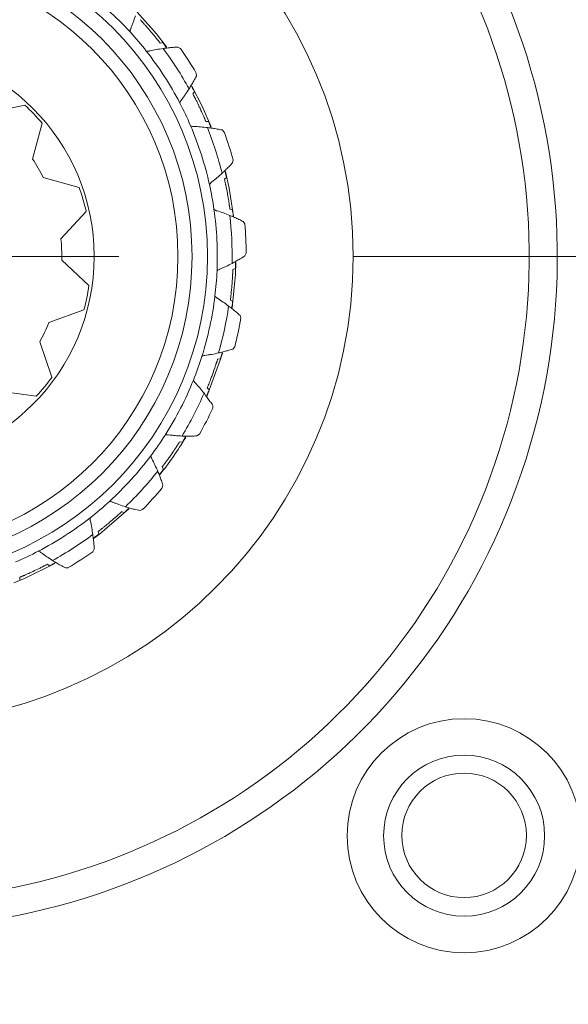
# Model space of a CAD drawing. Header units: inches. Extents: x 0.3 to 33.9, y 0.2 to 21.7.
# Tile 13 of 22: x 24.4 to 25.6, y 8.4 to 10.5. Entities that reach past the tile are written whole.
import ezdxf

# ---------------------------------------------------------------- set-up
doc = ezdxf.new("R2010")
doc.units = ezdxf.units.IN
doc.header["$MEASUREMENT"] = 0
doc.layers.add('SLD-0', color=7, linetype='Continuous', lineweight=15)
doc.styles.add('SLDTEXTSTYLE0', font='TXT', dxfattribs={"width": 0.75})
doc.dimstyles.new('SLDDIMSTYLE0', dxfattribs={"dimtxt": 0.25, "dimasz": 0.13, "dimexe": 0, "dimexo": 0.0625, "dimgap": 0.0625, "dimtad": 0, "dimtih": 1, "dimtoh": 1, "dimrnd": 1e-09, "dimzin": 12, "dimdsep": 46, "dimtxsty": 'SLDTEXTSTYLE0', "dimsah": 1, "dimcen": 0.09, "dimadec": 0, "dimazin": 3, "dimtfac": 1, "dimtofl": 0, "dimtmove": 0, "dimatfit": 3, "dimfxl": 1, "dimfrac": 2, "dimtolj": 1, "dimtzin": 12, "dimarcsym": 0})

# ---------------------------------------------------------------- blocks, each defined once
blk = doc.blocks.new('_D')
at = {"layer": 'SLD-0'}
for p, q in [((24.1595, 13.4864), (24.1595, 14.5173)), ((27.2395, 10.0304), (27.2395, 14.5173)), ((25.2204, 14.4291), (25.1696, 14.4291)), ((25.1696, 14.4291), (25.1696, 14.0322)), ((26.1786, 14.4291), (26.2294, 14.4291)), ((26.2294, 14.4291), (26.2294, 14.0322)), ((24.1595, 14.3923), (25.0809, 14.3923)), ((27.2395, 14.3923), (26.3181, 14.3923)), ((25.1696, 14.0322), (25.2204, 14.0322)), ((26.2294, 14.0322), (26.1786, 14.0322))]:
    blk.add_line(p, q, dxfattribs=at)
for points in [[(24.1595, 14.3923), (24.2895, 14.3723), (24.2895, 14.4123)], [(27.2395, 14.3923), (27.1095, 14.4123), (27.1095, 14.3723)]]:
    blk.add_solid(points, dxfattribs=at)
at = {"layer": 'SLD-0', "char_height": 0.25, "attachment_point": 1, "style": 'SLDTEXTSTYLE0'}
for s, insert in [('3.08', (25.2747, 14.8022, 0.0039)), ('78.23', (25.2839, 14.3545, 0.0039))]:
    blk.add_mtext(s, dxfattribs=dict(at, insert=insert))
blk = doc.blocks.new('_D_5')
at = {"layer": 'SLD-0'}
for p, q in [((27.6656, 9.9804), (29.8681, 9.9804)), ((29.7431, 9.9804), (29.7431, 8.7264)), ((29.264, 8.3524), (29.2132, 8.3524)), ((29.2132, 8.3524), (29.2132, 7.9555)), ((30.2222, 8.3524), (30.273, 8.3524)), ((30.273, 8.3524), (30.273, 7.9555)), ((29.2132, 7.9555), (29.264, 7.9555)), ((30.273, 7.9555), (30.2222, 7.9555)), ((29.7431, 6.6508), (29.7431, 7.9047)), ((25.5945, 6.6508), (29.8681, 6.6508))]:
    blk.add_line(p, q, dxfattribs=at)
for points in [[(29.7431, 9.9804), (29.7231, 9.8504), (29.7631, 9.8504)], [(29.7431, 6.6508), (29.7631, 6.7808), (29.7231, 6.7808)]]:
    blk.add_solid(points, dxfattribs=at)
at = {"layer": 'SLD-0', "char_height": 0.25, "attachment_point": 1, "style": 'SLDTEXTSTYLE0'}
for s, insert in [('3.33', (29.3183, 8.7254, 0.413)), ('84.57', (29.3275, 8.2778, 0.413))]:
    blk.add_mtext(s, dxfattribs=dict(at, insert=insert))
blk = doc.blocks.new('SW_CENTERMARKSYMBOL_0')
at = {"layer": 'SLD-0', "color": 0}
for p, q in [((0, 0), (0.5, 0)), ((1, 0), (3.4561, 0))]:
    blk.add_line(p, q, dxfattribs=at)

msp = doc.modelspace()

# ---------------------------------------------------------------- linework, layer by layer
at = {"color": 7, "linetype": 'Continuous', "lineweight": 15}
for p, q in [((24.7472, 10.4361), (24.7528, 10.4375)), ((24.7851, 10.4275), (24.7905, 10.4246)), ((24.8245, 10.3719), (24.825, 10.3657)), ((24.8207, 10.3322), (24.8172, 10.3277)), ((24.4584, 10.3036), (24.3807, 10.2866)), ((24.8452, 10.2685), (24.8509, 10.2683)), ((24.4749, 10.1883), (24.4952, 10.2652)), ((24.8796, 10.2504), (24.884, 10.2461)), ((24.9032, 10.1864), (24.902, 10.1804)), ((24.5744, 10.1276), (24.4976, 10.1487)), ((24.8892, 10.1491), (24.8846, 10.1456)), ((24.5354, 10.0179), (24.5891, 10.0766)), ((24.8964, 10.0812), (24.9019, 10.0795)), ((24.9249, 10.0548), (24.9281, 10.0496)), ((24.5953, 9.918), (24.5371, 9.9723)), ((24.9312, 9.9869), (24.9285, 9.9814)), ((24.908, 9.9545), (24.9027, 9.9523)), ((24.8974, 9.887), (24.9023, 9.884)), ((24.5097, 9.8389), (24.5846, 9.8659)), ((24.9181, 9.8541), (24.9198, 9.8483)), ((24.5164, 9.7226), (24.4901, 9.7977)), ((24.9066, 9.7869), (24.9026, 9.7823)), ((24.8758, 9.7616), (24.8701, 9.7609)), ((24.8481, 9.6992), (24.852, 9.6951)), ((24.4039, 9.6923), (24.4827, 9.6814)), ((24.8596, 9.6621), (24.8597, 9.656)), ((24.8311, 9.6002), (24.826, 9.5967)), ((24.7948, 9.5837), (24.7891, 9.5844)), ((24.7518, 9.5306), (24.7546, 9.5255)), ((24.7533, 9.4918), (24.7519, 9.4858)), ((24.6705, 9.4327), (24.6652, 9.435)), ((24.7098, 9.4393), (24.704, 9.4373)), ((24.6152, 9.3926), (24.6166, 9.387)), ((24.6066, 9.3547), (24.6037, 9.3493)), ((24.5113, 9.3191), (24.5068, 9.3227)), ((24.551, 9.3153), (24.5449, 9.3149)), ((24.4476, 9.2947), (24.4474, 9.2889))]:
    msp.add_line(p, q, dxfattribs=at)
at = {"color": 7, "linetype": 'Continuous', "lineweight": 15, "flags": 128}
for points in [[(24.7611, 10.428), (24.7387, 10.4567), (24.6983, 10.5019)], [(24.8566, 10.2568), (24.8373, 10.301), (24.8154, 10.3438)], [(24.9044, 10.0665), (24.8951, 10.126), (24.8871, 10.1617)], [(24.9012, 9.8701), (24.9084, 9.9421), (24.9092, 9.9672)], [(24.8471, 9.6812), (24.8764, 9.7606), (24.8803, 9.7736)], [(24.6054, 9.3775), (24.6177, 9.3868), (24.6804, 9.4409)], [(24.4347, 9.2828), (24.4591, 9.2929), (24.5227, 9.3243)]]:
    msp.add_lwpolyline(points, dxfattribs=at)
at = {"color": 7, "linetype": 'Continuous', "lineweight": 15}
for centre, radius in [((24.1595, 9.9804), 2.9561), ((24.1595, 9.9804), 1), ((24.1595, 9.9804), 0.689), ((24.1595, 9.9804), 0.656), ((24.1595, 9.9804), 0.626), ((24.1595, 9.9804), 0.447), ((25.3966, 8.7426), 0.25), ((25.3966, 8.7426), 0.172), ((25.3965, 8.7434), 0.133)]:
    msp.add_circle(centre, radius, dxfattribs=at)
at = {"color": 8, "linetype": 'Continuous', "lineweight": 15}
for start, end in [(7, 82.9726), (277, 352.9726)]:
    msp.add_arc((24.1595, 9.9804), 2.3701, start, end, dxfattribs=at)
at = {"color": 7, "linetype": 'Continuous', "lineweight": 15}
for centre, radius, start, end in [((24.1595, 9.9804), 1.436, 263.0866, 56.886), ((24.1595, 9.9804), 1.376, 263.3687, 56.604), ((24.1595, 9.9804), 0.71, 42.4809, 53.1475), ((24.1595, 9.9804), 0.71, 38.1475, 42.4809), ((24.1595, 9.9804), 0.71, 27.4809, 38.1475), ((24.1595, 9.9804), 0.7418, 28.8473, 36.781), ((24.1595, 9.9804), 0.7718, 30.4847, 35.1437), ((24.1595, 9.9804), 0.71, 23.1475, 27.4809), ((24.1595, 9.9804), 0.4402, 40.3142, 47.2373), ((24.1595, 9.9804), 0.71, 12.4809, 23.1475), ((24.1595, 9.9804), 0.7417, 13.8473, 21.781), ((24.1595, 9.9804), 0.7718, 15.4847, 20.1437), ((24.1595, 9.9804), 0.3778, 26.468, 33.3911), ((24.1595, 9.9804), 0.4403, 12.6219, 19.545), ((24.1595, 9.9804), 0.71, 8.1475, 12.4809), ((24.1595, 9.9804), 0.71, 357.4809, 8.1475), ((24.1595, 9.9804), 0.7417, 358.8473, 6.781), ((24.1595, 9.9804), 0.7718, 0.4847, 5.1437), ((24.1595, 9.9804), 0.3778, 358.7757, 5.6988), ((24.1595, 9.9804), 0.71, 353.1475, 357.4809), ((24.1595, 9.9804), 0.4403, 344.9296, 351.8527), ((24.1595, 9.9804), 0.71, 342.4809, 353.1475), ((24.1595, 9.9804), 0.7418, 343.8473, 351.781), ((24.1595, 9.9804), 0.7718, 345.4847, 350.1437), ((24.1595, 9.9804), 0.3778, 331.0834, 338.0065), ((24.1595, 9.9804), 0.71, 338.1475, 342.4809), ((24.1595, 9.9804), 0.4403, 317.2373, 324.1603), ((24.1595, 9.9804), 0.71, 327.4809, 338.1475), ((24.1595, 9.9804), 0.7417, 328.8473, 336.781), ((24.1595, 9.9804), 0.7718, 330.4847, 335.1437), ((24.1595, 9.9804), 0.71, 323.1475, 327.4809), ((24.1595, 9.9804), 0.7499, 321.437, 328.9548), ((24.1595, 9.9804), 0.71, 312.4809, 323.1475), ((24.1595, 9.9804), 0.7417, 313.8473, 321.781), ((24.1595, 9.9804), 0.7718, 315.4847, 320.1437), ((24.1595, 9.9804), 0.71, 308.1475, 312.4809), ((24.1595, 9.9804), 0.71, 297.4809, 308.1475), ((24.1595, 9.9804), 0.7418, 298.8473, 306.781), ((24.1595, 9.9804), 0.71, 293.1475, 297.4809), ((24.1595, 9.9804), 0.7717, 300.4847, 305.1437), ((25.3966, 8.7426), 0.5, 254.9758, 14.9968)]:
    msp.add_arc(centre, radius, start, end, dxfattribs=at)
for points, knots in [([(24.6944, 10.4942), (24.6929, 10.4895), (24.6906, 10.4824), (24.6872, 10.4733), (24.6853, 10.4686), (24.6844, 10.4663), (24.6841, 10.4655), (24.6833, 10.4635), (24.6832, 10.4614), (24.6831, 10.4599)], [0, 0, 0, 0, 0.404289, 0.618528, 0.805562, 0.82177, 0.827836, 0.876144, 1, 1, 1, 1]), ([(24.7049, 10.486), (24.7055, 10.4854), (24.7063, 10.4845), (24.7083, 10.4823), (24.7097, 10.4807), (24.7111, 10.4792), (24.7122, 10.478), (24.7146, 10.4754), (24.7197, 10.4696), (24.7267, 10.4615), (24.7333, 10.4535), (24.7374, 10.4485), (24.7398, 10.4456), (24.7412, 10.4438), (24.7425, 10.4421), (24.7447, 10.4394), (24.746, 10.4378), (24.7468, 10.4366), (24.7472, 10.4361)], [0, 0, 0, 0, 0.16043, 0.215716, 0.259558, 0.278881, 0.293965, 0.309151, 0.378059, 0.515881, 0.608724, 0.671228, 0.698803, 0.715524, 0.7367, 0.775509, 0.897488, 1, 1, 1, 1]), ([(24.7528, 10.4375), (24.7539, 10.4361), (24.7591, 10.4292), (24.7606, 10.4272), (24.7618, 10.4255)], [0, 0, 0, 0, 0.199918, 1, 1, 1, 1]), ([(24.7178, 10.4189), (24.7193, 10.4187), (24.7214, 10.4185), (24.7236, 10.4189), (24.7244, 10.4191), (24.7294, 10.4203), (24.7391, 10.4223), (24.7487, 10.4238), (24.7536, 10.4245)], [0, 0, 0, 0, 0.123859, 0.172169, 0.178234, 0.194443, 0.595701, 1, 1, 1, 1]), ([(24.7536, 10.4245), (24.7573, 10.425), (24.7643, 10.4259), (24.7749, 10.4269), (24.7817, 10.4273), (24.7851, 10.4275)], [0, 0, 0, 0, 0.356058, 0.677963, 1, 1, 1, 1]), ([(24.825, 10.3657), (24.8231, 10.3623), (24.8197, 10.3559), (24.8144, 10.3467), (24.8109, 10.3411), (24.8092, 10.3382)], [0, 0, 0, 0, 0.367191, 0.683527, 1, 1, 1, 1]), ([(24.8092, 10.3382), (24.8065, 10.3341), (24.8025, 10.3279), (24.7968, 10.3199), (24.7938, 10.3159), (24.7923, 10.3139), (24.7917, 10.3132), (24.7905, 10.3114), (24.7898, 10.3094), (24.7894, 10.308)], [0, 0, 0, 0, 0.404289, 0.618528, 0.805562, 0.82177, 0.827836, 0.876144, 1, 1, 1, 1]), ([(24.8135, 10.3453), (24.814, 10.3446), (24.8148, 10.3431), (24.8188, 10.3358), (24.8207, 10.3322)], [0, 0, 0, 0, 0.51366, 1, 1, 1, 1]), ([(24.8172, 10.3277), (24.8176, 10.3269), (24.8182, 10.3258), (24.8195, 10.3232), (24.8205, 10.3213), (24.8214, 10.3195), (24.8222, 10.318), (24.8238, 10.3149), (24.8273, 10.3079), (24.8319, 10.2983), (24.8362, 10.2889), (24.8389, 10.283), (24.8404, 10.2795), (24.8413, 10.2774), (24.8422, 10.2755), (24.8435, 10.2723), (24.8444, 10.2704), (24.8449, 10.2691), (24.8452, 10.2685)], [0, 0, 0, 0, 0.16043, 0.215716, 0.259558, 0.278881, 0.293965, 0.309151, 0.378059, 0.515881, 0.608724, 0.671228, 0.698803, 0.715524, 0.7367, 0.775509, 0.897488, 1, 1, 1, 1]), ([(24.8509, 10.2683), (24.8516, 10.2667), (24.8549, 10.2588), (24.8558, 10.2564), (24.8565, 10.2545)], [0, 0, 0, 0, 0.1999183, 1, 1, 1, 1]), ([(24.8123, 10.2595), (24.8137, 10.2589), (24.8157, 10.2581), (24.8178, 10.258), (24.8187, 10.258), (24.8238, 10.2578), (24.8337, 10.2572), (24.8434, 10.2561), (24.8483, 10.2556)], [0, 0, 0, 0, 0.123859, 0.172169, 0.178234, 0.194443, 0.595701, 1, 1, 1, 1]), ([(24.8483, 10.2556), (24.852, 10.2551), (24.859, 10.2542), (24.8695, 10.2524), (24.8762, 10.251), (24.8796, 10.2504)], [0, 0, 0, 0, 0.356058, 0.677963, 1, 1, 1, 1]), ([(24.902, 10.1804), (24.8994, 10.1775), (24.8944, 10.1722), (24.8869, 10.1647), (24.8821, 10.1602), (24.8797, 10.1579)], [0, 0, 0, 0, 0.367191, 0.683527, 1, 1, 1, 1]), ([(24.8857, 10.1636), (24.8859, 10.1628), (24.8864, 10.1612), (24.8883, 10.153), (24.8892, 10.1491)], [0, 0, 0, 0, 0.51366, 1, 1, 1, 1]), ([(24.8797, 10.1579), (24.876, 10.1546), (24.8705, 10.1496), (24.863, 10.1434), (24.859, 10.1403), (24.857, 10.1387), (24.8563, 10.1382), (24.8547, 10.1368), (24.8535, 10.1351), (24.8527, 10.1338)], [0, 0, 0, 0, 0.4042889, 0.6185277, 0.8055616, 0.8217703, 0.8278357, 0.876144, 1, 1, 1, 1]), ([(24.8846, 10.1456), (24.8848, 10.1447), (24.8851, 10.1435), (24.8858, 10.1406), (24.8862, 10.1386), (24.8866, 10.1366), (24.887, 10.135), (24.8877, 10.1315), (24.8893, 10.1239), (24.8913, 10.1135), (24.893, 10.1032), (24.8941, 10.0969), (24.8946, 10.0931), (24.895, 10.0908), (24.8953, 10.0887), (24.8958, 10.0853), (24.8961, 10.0832), (24.8963, 10.0818), (24.8964, 10.0812)], [0, 0, 0, 0, 0.16043, 0.215716, 0.259558, 0.278881, 0.293965, 0.309151, 0.378059, 0.515881, 0.608724, 0.671228, 0.698803, 0.715524, 0.7367, 0.775509, 0.897488, 1, 1, 1, 1]), ([(24.8623, 10.081), (24.8635, 10.0801), (24.8652, 10.0788), (24.8673, 10.0781), (24.8681, 10.0779), (24.873, 10.0764), (24.8824, 10.0733), (24.8915, 10.0697), (24.896, 10.0679)], [0, 0, 0, 0, 0.1238591, 0.1721686, 0.1782342, 0.1944432, 0.595701, 1, 1, 1, 1]), ([(24.9019, 10.0795), (24.9021, 10.0778), (24.9032, 10.0693), (24.9035, 10.0668), (24.9037, 10.0647)], [0, 0, 0, 0, 0.199918, 1, 1, 1, 1]), ([(24.896, 10.0679), (24.8995, 10.0665), (24.9061, 10.0638), (24.9157, 10.0594), (24.9218, 10.0563), (24.9249, 10.0548)], [0, 0, 0, 0, 0.356058, 0.677963, 1, 1, 1, 1]), ([(24.9285, 9.9814), (24.9252, 9.9793), (24.919, 9.9754), (24.9099, 9.9702), (24.904, 9.967), (24.9011, 9.9654)], [0, 0, 0, 0, 0.367191, 0.683527, 1, 1, 1, 1]), ([(24.9011, 9.9654), (24.8967, 9.9632), (24.8901, 9.9598), (24.8812, 9.9558), (24.8766, 9.9538), (24.8742, 9.9528), (24.8734, 9.9525), (24.8715, 9.9516), (24.8699, 9.9502), (24.8688, 9.9492)], [0, 0, 0, 0, 0.404289, 0.618528, 0.805562, 0.82177, 0.827836, 0.876144, 1, 1, 1, 1]), ([(24.9027, 9.9523), (24.9027, 9.9514), (24.9026, 9.9501), (24.9025, 9.9472), (24.9024, 9.9451), (24.9023, 9.943), (24.9022, 9.9415), (24.902, 9.9379), (24.9016, 9.9301), (24.9008, 9.9195), (24.8998, 9.9092), (24.8992, 9.9028), (24.8988, 9.899), (24.8985, 9.8967), (24.8983, 9.8946), (24.8979, 9.8911), (24.8976, 9.8891), (24.8974, 9.8877), (24.8974, 9.887)], [0, 0, 0, 0, 0.16043, 0.215716, 0.259558, 0.278881, 0.293965, 0.309151, 0.378059, 0.515881, 0.608724, 0.671228, 0.698803, 0.715524, 0.7367, 0.775509, 0.897488, 1, 1, 1, 1]), ([(24.9084, 9.9694), (24.9084, 9.9685), (24.9084, 9.9669), (24.9081, 9.9585), (24.908, 9.9545)], [0, 0, 0, 0, 0.51366, 1, 1, 1, 1]), ([(24.8644, 9.8956), (24.8653, 9.8945), (24.8666, 9.8928), (24.8685, 9.8916), (24.8692, 9.8912), (24.8735, 9.8884), (24.8818, 9.883), (24.8897, 9.8772), (24.8936, 9.8743)], [0, 0, 0, 0, 0.123859, 0.172169, 0.178234, 0.194443, 0.595701, 1, 1, 1, 1]), ([(24.8936, 9.8743), (24.8966, 9.872), (24.9022, 9.8677), (24.9104, 9.8609), (24.9155, 9.8564), (24.9181, 9.8541)], [0, 0, 0, 0, 0.356058, 0.677963, 1, 1, 1, 1]), ([(24.9023, 9.884), (24.902, 9.8823), (24.9009, 9.8738), (24.9005, 9.8712), (24.9002, 9.8692)], [0, 0, 0, 0, 0.199918, 1, 1, 1, 1]), ([(24.9026, 9.7823), (24.8988, 9.7811), (24.8919, 9.779), (24.8817, 9.7763), (24.8752, 9.7748), (24.8719, 9.774)], [0, 0, 0, 0, 0.367191, 0.683527, 1, 1, 1, 1]), ([(24.8719, 9.774), (24.8672, 9.773), (24.8599, 9.7714), (24.8502, 9.7698), (24.8453, 9.7691), (24.8427, 9.7687), (24.8419, 9.7686), (24.8398, 9.7683), (24.8379, 9.7673), (24.8365, 9.7666)], [0, 0, 0, 0, 0.404289, 0.618528, 0.805562, 0.82177, 0.827836, 0.876144, 1, 1, 1, 1]), ([(24.8701, 9.7609), (24.8698, 9.76), (24.8695, 9.7588), (24.8686, 9.756), (24.8679, 9.754), (24.8673, 9.7521), (24.8668, 9.7505), (24.8657, 9.7472), (24.8633, 9.7398), (24.8598, 9.7297), (24.8562, 9.72), (24.8539, 9.714), (24.8525, 9.7104), (24.8517, 9.7083), (24.8509, 9.7063), (24.8496, 9.7031), (24.8488, 9.7012), (24.8483, 9.6998), (24.8481, 9.6992)], [0, 0, 0, 0, 0.16043, 0.215716, 0.259558, 0.278881, 0.293965, 0.309151, 0.378059, 0.515881, 0.608724, 0.671228, 0.698803, 0.715524, 0.7367, 0.775509, 0.897488, 1, 1, 1, 1]), ([(24.88, 9.7759), (24.8798, 9.7751), (24.8794, 9.7735), (24.877, 9.7655), (24.8758, 9.7616)], [0, 0, 0, 0, 0.51366, 1, 1, 1, 1]), ([(24.8185, 9.7161), (24.8191, 9.7147), (24.8199, 9.7128), (24.8213, 9.7111), (24.8219, 9.7105), (24.8254, 9.7068), (24.832, 9.6994), (24.8381, 9.6918), (24.8412, 9.6879)], [0, 0, 0, 0, 0.123859, 0.172169, 0.178234, 0.194443, 0.595701, 1, 1, 1, 1]), ([(24.8412, 9.6879), (24.8434, 9.685), (24.8477, 9.6793), (24.8539, 9.6707), (24.8577, 9.665), (24.8596, 9.6621)], [0, 0, 0, 0, 0.356058, 0.677963, 1, 1, 1, 1]), ([(24.852, 9.6951), (24.8514, 9.6935), (24.848, 9.6855), (24.847, 9.6832), (24.8462, 9.6813)], [0, 0, 0, 0, 0.199918, 1, 1, 1, 1]), ([(24.7943, 9.5966), (24.7894, 9.5969), (24.7819, 9.5973), (24.7722, 9.5982), (24.7672, 9.5988), (24.7647, 9.5991), (24.7638, 9.5992), (24.7617, 9.5994), (24.7596, 9.599), (24.7582, 9.5987)], [0, 0, 0, 0, 0.404289, 0.618528, 0.805562, 0.82177, 0.827836, 0.876144, 1, 1, 1, 1]), ([(24.826, 9.5967), (24.8221, 9.5966), (24.8148, 9.5963), (24.8042, 9.5963), (24.7976, 9.5965), (24.7943, 9.5966)], [0, 0, 0, 0, 0.367191, 0.683527, 1, 1, 1, 1]), ([(24.8026, 9.5964), (24.8021, 9.5957), (24.8013, 9.5942), (24.7969, 9.5871), (24.7948, 9.5837)], [0, 0, 0, 0, 0.51366, 1, 1, 1, 1]), ([(24.7891, 9.5844), (24.7886, 9.5837), (24.788, 9.5826), (24.7864, 9.5801), (24.7852, 9.5784), (24.7841, 9.5766), (24.7833, 9.5753), (24.7813, 9.5723), (24.777, 9.5658), (24.771, 9.557), (24.7651, 9.5485), (24.7613, 9.5433), (24.759, 9.5402), (24.7577, 9.5384), (24.7564, 9.5367), (24.7543, 9.5339), (24.7531, 9.5322), (24.7522, 9.5311), (24.7518, 9.5306)], [0, 0, 0, 0, 0.16043, 0.215716, 0.259558, 0.278881, 0.293965, 0.309151, 0.378059, 0.515881, 0.608724, 0.671228, 0.698803, 0.715524, 0.7367, 0.775509, 0.897488, 1, 1, 1, 1]), ([(24.7276, 9.5545), (24.7278, 9.553), (24.7281, 9.551), (24.7291, 9.549), (24.7295, 9.5483), (24.7319, 9.5437), (24.7364, 9.5349), (24.7403, 9.5259), (24.7422, 9.5215)], [0, 0, 0, 0, 0.123859, 0.172169, 0.178234, 0.194443, 0.595701, 1, 1, 1, 1]), ([(24.7422, 9.5215), (24.7437, 9.518), (24.7464, 9.5114), (24.7501, 9.5015), (24.7522, 9.495), (24.7533, 9.4918)], [0, 0, 0, 0, 0.356058, 0.677963, 1, 1, 1, 1]), ([(24.7546, 9.5255), (24.7535, 9.5242), (24.7483, 9.5173), (24.7467, 9.5153), (24.7454, 9.5138)], [0, 0, 0, 0, 0.199918, 1, 1, 1, 1]), ([(24.6733, 9.4454), (24.6687, 9.4469), (24.6616, 9.4492), (24.6524, 9.4526), (24.6477, 9.4545), (24.6454, 9.4555), (24.6446, 9.4558), (24.6426, 9.4566), (24.6405, 9.4567), (24.639, 9.4567)], [0, 0, 0, 0, 0.404289, 0.618528, 0.805562, 0.82177, 0.827836, 0.876144, 1, 1, 1, 1]), ([(24.704, 9.4373), (24.7002, 9.4382), (24.6931, 9.4398), (24.6829, 9.4425), (24.6765, 9.4445), (24.6733, 9.4454)], [0, 0, 0, 0, 0.367191, 0.683527, 1, 1, 1, 1]), ([(24.6652, 9.435), (24.6645, 9.4344), (24.6636, 9.4335), (24.6614, 9.4315), (24.6599, 9.4301), (24.6583, 9.4287), (24.6572, 9.4277), (24.6545, 9.4253), (24.6487, 9.4201), (24.6406, 9.4132), (24.6327, 9.4065), (24.6277, 9.4024), (24.6247, 9.4001), (24.6229, 9.3986), (24.6213, 9.3973), (24.6185, 9.3952), (24.6169, 9.3939), (24.6158, 9.393), (24.6152, 9.3926)], [0, 0, 0, 0, 0.16043, 0.215716, 0.259558, 0.278881, 0.293965, 0.309151, 0.378059, 0.515881, 0.608724, 0.671228, 0.698803, 0.715524, 0.7367, 0.775509, 0.897488, 1, 1, 1, 1]), ([(24.6813, 9.443), (24.6807, 9.4424), (24.6795, 9.4413), (24.6734, 9.4355), (24.6705, 9.4327)], [0, 0, 0, 0, 0.51366, 1, 1, 1, 1]), ([(24.598, 9.422), (24.5979, 9.4205), (24.5976, 9.4184), (24.5981, 9.4163), (24.5983, 9.4155), (24.5994, 9.4105), (24.6014, 9.4007), (24.6029, 9.3911), (24.6036, 9.3863)], [0, 0, 0, 0, 0.123859, 0.172169, 0.178234, 0.194443, 0.595701, 1, 1, 1, 1]), ([(24.6036, 9.3863), (24.6041, 9.3826), (24.605, 9.3755), (24.606, 9.365), (24.6064, 9.3581), (24.6066, 9.3547)], [0, 0, 0, 0, 0.356058, 0.677963, 1, 1, 1, 1]), ([(24.6166, 9.387), (24.6152, 9.386), (24.6084, 9.3807), (24.6063, 9.3792), (24.6047, 9.378)], [0, 0, 0, 0, 0.199918, 1, 1, 1, 1]), ([(24.5174, 9.3307), (24.5133, 9.3333), (24.507, 9.3374), (24.499, 9.343), (24.495, 9.346), (24.493, 9.3476), (24.4923, 9.3481), (24.4906, 9.3494), (24.4886, 9.35), (24.4871, 9.3505)], [0, 0, 0, 0, 0.404289, 0.618528, 0.805562, 0.82177, 0.827836, 0.876144, 1, 1, 1, 1]), ([(24.5068, 9.3227), (24.506, 9.3223), (24.5049, 9.3217), (24.5023, 9.3203), (24.5004, 9.3193), (24.4986, 9.3184), (24.4972, 9.3177), (24.494, 9.3161), (24.487, 9.3126), (24.4774, 9.308), (24.468, 9.3036), (24.4621, 9.301), (24.4586, 9.2994), (24.4566, 9.2985), (24.4546, 9.2977), (24.4514, 9.2963), (24.4495, 9.2955), (24.4482, 9.2949), (24.4476, 9.2947)], [0, 0, 0, 0, 0.16043, 0.215716, 0.259558, 0.278881, 0.293965, 0.309151, 0.378059, 0.515881, 0.608724, 0.671228, 0.698803, 0.715524, 0.7367, 0.775509, 0.897488, 1, 1, 1, 1]), ([(24.5244, 9.3263), (24.5237, 9.3259), (24.5223, 9.325), (24.5149, 9.3211), (24.5113, 9.3191)], [0, 0, 0, 0, 0.51366, 1, 1, 1, 1]), ([(24.5449, 9.3149), (24.5414, 9.3167), (24.535, 9.3201), (24.5258, 9.3254), (24.5202, 9.3289), (24.5174, 9.3307)], [0, 0, 0, 0, 0.3671908, 0.6835268, 1, 1, 1, 1])]:
    msp.add_open_spline(points, degree=3, knots=knots, dxfattribs=at)

# ---------------------------------------------------------------- block references
at = {"layer": 'SLD-0'}
msp.add_blockref('SW_CENTERMARKSYMBOL_0', (24.1595, 9.9804), dxfattribs=at)

# ---------------------------------------------------------------- dimensions: what is measured, and where the dimension line sits
dim = msp.add_linear_dim(base=(24.1595, 14.3923), p1=(27.2395, 9.9804), p2=(24.1595, 13.4364), dimstyle='SLDDIMSTYLE0', dxfattribs=at)
dim.commit()
dim.dimension.update_dxf_attribs({"geometry": '_D', "text_midpoint": (25.6995, 14.3923), "dimtype": 160})
dim = msp.add_linear_dim(base=(29.7431, 9.9804), p1=(25.5445, 6.6508), p2=(27.6156, 9.9804), angle=90, dimstyle='SLDDIMSTYLE0', dxfattribs=at)
dim.commit()
dim.dimension.update_dxf_attribs({"geometry": '_D_5', "text_midpoint": (29.7431, 8.3156), "dimtype": 160})

doc.saveas('drawing.dxf')
